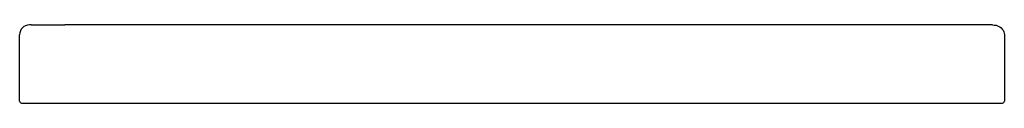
# Model space of a CAD drawing. Header units: millimetres. Extents: x -0.5 to 0.5, y 0 to 0.08.
import ezdxf

# ---------------------------------------------------------------- set-up
doc = ezdxf.new("R2010")
doc.units = ezdxf.units.MM
doc.layers.add('BLOCKS', color=3, linetype='Continuous')

msp = doc.modelspace()

# ---------------------------------------------------------------- linework, layer by layer
at = {"layer": 'BLOCKS', "linetype": 'Continuous'}
for p, q in [((-0.4924, 0.08), (-0.4941, 0.08)), ((-0.4924, 0.08), (-0.4579, 0.08)), ((-0.413, 0.08), (-0.4579, 0.08)), ((-0.2439, 0.08), (-0.413, 0.08)), ((-0.2393, 0.08), (-0.2439, 0.08)), ((-0.2035, 0.08), (-0.2393, 0.08)), ((-0.1969, 0.08), (-0.2035, 0.08)), ((0.4921, 0.08), (-0.1969, 0.08)), ((-0.5041, 0.002), (-0.5041, 0.07)), ((0.5041, 0.07), (0.5041, 0.002)), ((-0.5021, 0), (-0.5004, 0)), ((-0.5021, 0), (0.5021, 0))]:
    msp.add_line(p, q, dxfattribs=at)
at = {"layer": 'BLOCKS', "linetype": 'Continuous', "flags": 128}
msp.add_lwpolyline([(0.4921, 0.08), (0.4935, 0.0799), (0.4956, 0.0796), (0.4976, 0.0789), (0.4993, 0.078), (0.5007, 0.077), (0.5019, 0.0758), (0.5028, 0.0745), (0.5035, 0.073), (0.5039, 0.0714), (0.5041, 0.07)], dxfattribs=at)
at = {"layer": 'BLOCKS', "linetype": 'Continuous'}
for centre, radius, start, end in [((-0.4941, 0.07), 0.01, 90, 180), ((-0.5021, 0.002), 0.002, 180, 270), ((0.5021, 0.002), 0.002, 270, 360)]:
    msp.add_arc(centre, radius, start, end, dxfattribs=at)

doc.saveas('drawing.dxf')
